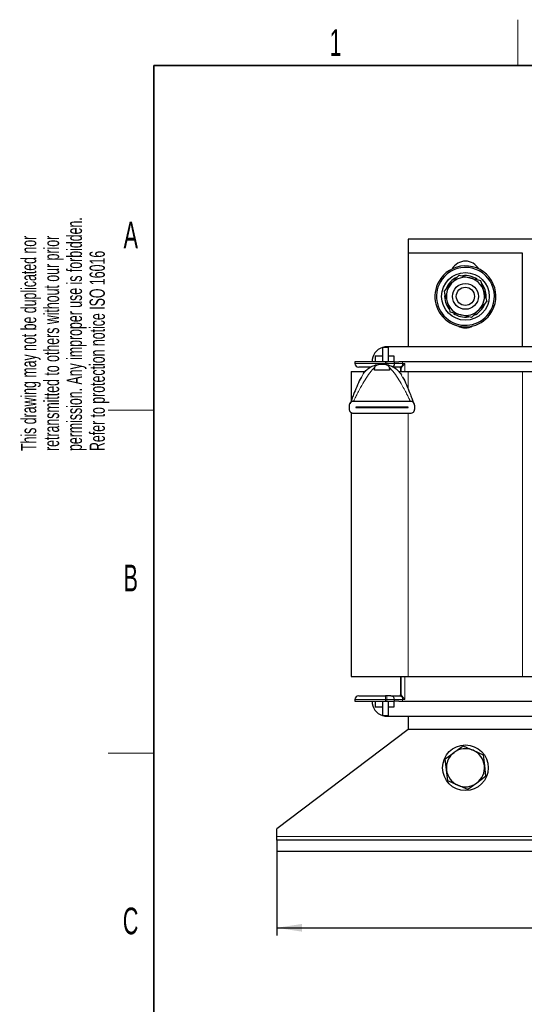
# Model space of a CAD drawing. Header units: millimetres. Extents: x 5 to 418, y 2 to 292.
# Tile 5 of 20: x 8 to 75, y 159 to 288. Entities that reach past the tile are written whole.
import ezdxf

# ---------------------------------------------------------------- set-up
doc = ezdxf.new("R2010")
doc.units = ezdxf.units.MM
doc.layers.add('SLD-0', color=7, linetype='Continuous')
doc.styles.add('SLDTEXTSTYLE0', font='TXT', dxfattribs={"width": 0.605})
doc.dimstyles.new('SLDDIMSTYLE0', dxfattribs={"dimtxt": 3.5, "dimasz": 3.302, "dimexe": 0, "dimexo": 0.0625, "dimgap": 0.875, "dimtad": 1, "dimlfac": 2, "dimrnd": 1e-09, "dimzin": 12, "dimdsep": 46, "dimtxsty": 'SLDTEXTSTYLE0', "dimsah": 1, "dimcen": 0.09, "dimadec": 0, "dimazin": 3, "dimtfac": 1, "dimtofl": 0, "dimtmove": 0, "dimatfit": 3, "dimfxl": 1, "dimfrac": 2, "dimtolj": 1, "dimtzin": 12, "dimarcsym": 0})

# ---------------------------------------------------------------- blocks, each defined once
blk = doc.blocks.new('_D')
at = {"layer": 'SLD-0'}
for p, q in [((42.14, 179.35), (42.14, 168.35)), ((151.64, 179.35), (151.64, 168.35)), ((42.14, 169.35), (151.64, 169.35))]:
    blk.add_line(p, q, dxfattribs=at)
for points in [[(42.14, 169.35), (45.45, 168.84), (45.45, 169.85)], [(151.64, 169.35), (148.34, 169.85), (148.34, 168.84)]]:
    blk.add_solid(points, dxfattribs=at)
at = {"layer": 'SLD-0', "insert": (92.88, 173.86), "char_height": 3.5, "attachment_point": 1, "style": 'SLDTEXTSTYLE0'}
blk.add_mtext('219', dxfattribs=at)

msp = doc.modelspace()

# ---------------------------------------------------------------- linework, layer by layer
at = {"color": 7, "linetype": 'Continuous', "lineweight": 25}
for p, q in [((59.3933, 259.6957), (59.3933, 257.8457)), ((134.3933, 259.6957), (59.3933, 259.6957)), ((59.3933, 257.8457), (59.3933, 245.5957)), ((74.3933, 257.8457), (59.3933, 257.8457)), ((74.3933, 245.5957), (74.3933, 257.8457)), ((66.0845, 254.9669), (65.0867, 253.9239)), ((66.0845, 254.9669), (67.4866, 254.6243)), ((69.6034, 251.9116), (69.6183, 252.1957)), ((67.7021, 249.4246), (66.3, 249.7672)), ((67.7021, 249.4246), (68.6998, 250.4676)), ((56.0183, 245.4956), (56.0188, 245.4957)), ((56.0183, 245.4957), (56.0183, 243.5957)), ((56.7683, 245.4957), (56.0188, 245.4957)), ((77.1433, 245.5957), (56.6433, 245.5957)), ((56.7683, 245.4957), (56.7683, 243.5957)), ((56.0183, 244.3457), (55.0433, 244.3457)), ((55.0433, 244.3457), (55.0433, 243.5957)), ((57.5433, 244.3457), (56.7683, 244.3457)), ((57.5433, 243.5957), (57.5433, 244.3457)), ((56.3933, 243.5957), (52.3933, 243.5957)), ((52.3933, 243.5957), (52.3933, 243.3957)), ((54.9433, 242.4923), (55.0068, 242.9051)), ((55.7298, 243.3062), (55.9433, 243.3142)), ((55.9433, 243.3142), (56.1568, 243.3062)), ((56.5933, 243.5957), (56.3933, 243.5957)), ((57.5933, 243.5957), (56.5933, 243.5957)), ((56.8798, 242.9051), (56.9433, 242.4923)), ((57.5933, 243.3957), (57.5933, 243.5957)), ((57.5933, 243.5957), (58.1721, 243.5957)), ((60.9351, 243.5957), (58.1721, 243.5957)), ((72.8515, 243.5957), (60.9351, 243.5957)), ((75.6145, 243.5957), (72.8515, 243.5957)), ((51.8933, 242.322), (51.8933, 238.4655)), ((51.8933, 242.322), (53.6808, 242.322)), ((56.9433, 242.4923), (54.9433, 242.4923)), ((58.1404, 242.322), (59.3933, 242.322)), ((58.3683, 242.7957), (58.3683, 242.322)), ((58.3703, 242.0776), (58.4878, 241.9033)), ((58.4602, 242.322), (58.4602, 242.7958)), ((59.3933, 242.322), (74.3933, 242.322)), ((74.3933, 242.322), (81.8933, 242.322)), ((51.6933, 237.3642), (51.6933, 237.9142)), ((52.2433, 238.4642), (59.6433, 238.4642)), ((60.1933, 237.9142), (60.1933, 237.3642)), ((51.8933, 236.9469), (51.8933, 202.322)), ((59.6433, 236.8142), (52.2433, 236.8142)), ((59.3683, 237.6417), (52.5183, 237.6417)), ((52.5183, 237.6417), (52.5183, 237.6367)), ((52.5183, 237.6367), (59.3683, 237.6367)), ((59.3683, 237.6367), (59.3683, 237.6417)), ((51.8933, 202.322), (59.3933, 202.322)), ((58.3683, 202.322), (58.3683, 199.8957)), ((58.4602, 199.8957), (58.4602, 202.322)), ((59.3933, 202.322), (74.3933, 202.322)), ((74.3933, 202.322), (81.8933, 202.322)), ((52.3933, 199.2957), (52.3933, 199.0957)), ((52.3933, 199.0957), (56.3933, 199.0957)), ((55.0433, 199.0957), (55.0433, 198.3457)), ((56.0183, 199.0957), (56.0183, 197.1957)), ((56.5933, 199.7957), (56.3933, 199.7957)), ((56.3933, 199.0957), (56.5933, 199.0957)), ((57.0933, 199.7957), (56.5933, 199.7957)), ((56.5933, 199.0957), (57.5933, 199.0957)), ((56.7683, 199.0957), (56.7683, 197.1957)), ((57.5433, 198.3457), (57.5433, 199.0957)), ((57.5933, 199.0957), (57.5933, 199.2957)), ((58.1721, 199.0957), (57.5933, 199.0957)), ((58.1721, 199.0957), (60.9351, 199.0957)), ((60.9351, 199.0957), (72.8515, 199.0957)), ((72.8515, 199.0957), (75.6145, 199.0957)), ((55.0433, 198.3457), (56.0183, 198.3457)), ((56.7683, 198.3457), (57.5433, 198.3457)), ((56.0188, 197.1957), (56.0183, 197.1959)), ((56.0188, 197.1957), (56.7683, 197.1957)), ((56.6433, 197.0957), (77.1433, 197.0957)), ((59.3933, 197.0957), (59.3933, 195.3457)), ((59.3933, 195.3457), (42.1433, 182.3457)), ((134.3933, 195.3457), (59.3933, 195.3457)), ((67.8972, 192.6353), (69.2191, 192.0557)), ((64.2495, 191.5049), (65.4124, 192.3599)), ((64.4085, 190.0703), (64.2495, 191.5049)), ((69.2191, 192.0557), (69.3781, 190.6212)), ((64.5675, 188.6357), (64.4085, 190.0703)), ((69.3781, 190.6212), (69.5371, 189.1866)), ((65.8894, 188.0562), (64.5675, 188.6357)), ((69.5371, 189.1866), (68.3742, 188.3316)), ((67.2113, 187.4766), (65.8894, 188.0562)), ((68.3742, 188.3316), (67.2113, 187.4766)), ((42.1433, 181.3457), (42.1433, 182.3457)), ((42.1433, 180.8457), (42.1433, 181.3457)), ((42.1433, 180.8457), (42.1433, 179.3457)), ((151.6433, 180.8457), (42.1433, 180.8457)), ((151.6433, 179.3457), (42.1433, 179.3457))]:
    msp.add_line(p, q, dxfattribs=at)
at = {"color": 7, "linetype": 'Continuous', "lineweight": 18}
for p, q in [((63.822, 254.4334), (63.6603, 254.5512)), ((69.9646, 249.9581), (70.1263, 249.8403)), ((56.3933, 243.3957), (52.3933, 243.3957)), ((56.3933, 243.3957), (56.3933, 243.5957)), ((56.3933, 243.2612), (56.3933, 243.3957)), ((56.5933, 243.3957), (56.3933, 243.3957)), ((56.5933, 243.5957), (56.5933, 243.3957)), ((56.5933, 243.3957), (56.5933, 243.2265)), ((56.5933, 243.3957), (57.5933, 243.3957)), ((58.6398, 243.3957), (57.5933, 243.3957)), ((58.3601, 242.8957), (58.36, 242.8958)), ((58.6398, 243.5957), (58.6398, 243.3957)), ((58.6398, 243.3957), (58.9377, 243.3957)), ((58.9377, 243.3957), (58.6428, 243.1475)), ((58.9377, 243.3957), (58.6924, 243.0979)), ((58.9377, 242.322), (58.9377, 243.3957)), ((53.5162, 242.0776), (53.2447, 241.6079)), ((58.4601, 242.7957), (58.3683, 242.7957)), ((58.3703, 242.0776), (58.6491, 241.5953)), ((58.4602, 242.7958), (58.4601, 242.7957)), ((59.3933, 242.322), (59.3933, 239.9987)), ((74.3933, 242.322), (74.3933, 202.322)), ((59.3933, 236.8142), (59.3933, 202.322)), ((58.9377, 199.2957), (58.9377, 202.322)), ((52.3933, 199.2957), (56.3933, 199.2957)), ((56.3933, 199.2957), (56.3933, 199.7957)), ((56.3933, 199.2957), (56.5933, 199.2957)), ((56.3933, 199.0957), (56.3933, 199.2957)), ((56.5933, 199.7957), (56.5933, 199.2957)), ((57.5933, 199.2957), (56.5933, 199.2957)), ((56.5933, 199.2957), (56.5933, 199.0957)), ((57.5933, 199.2957), (58.6398, 199.2957)), ((58.36, 199.7957), (58.3601, 199.7957)), ((58.3683, 199.8957), (58.4601, 199.8957)), ((58.4601, 199.8957), (58.4602, 199.8957)), ((58.6398, 199.2957), (58.6398, 199.0957)), ((58.9377, 199.2957), (58.6398, 199.2957)), ((58.6428, 199.544), (58.9377, 199.2957)), ((58.6924, 199.5936), (58.9377, 199.2957)), ((151.6433, 181.3457), (42.1433, 181.3457))]:
    msp.add_line(p, q, dxfattribs=at)
at = {"color": 7, "linetype": 'Continuous', "lineweight": 25}
for centre, radius in [((66.8933, 252.1957), 3.125), ((66.8933, 252.1957), 1.6982), ((66.8933, 252.1957), 1.1933), ((66.8933, 190.3457), 3)]:
    msp.add_circle(centre, radius, dxfattribs=at)
for centre, radius, start, end in [((66.8933, 252.1957), 4, 323.924194, 143.924194), ((66.8933, 252.1957), 3.8, 323.924194, 143.924194), ((66.8933, 254.8207), 2, 29.117822, 150.882178), ((66.8933, 252.1957), 4, 143.924194, 323.924194), ((66.8933, 252.1957), 2.725, 113.398523, 158.912148), ((66.8933, 252.1957), 2.5, 76.27118, 136.27118), ((66.8933, 252.1957), 2.725, 55.636544, 97.656738), ((66.8933, 252.1957), 2.5, 16.27118, 76.27118), ((66.8933, 252.1957), 3.8, 143.924194, 323.924194), ((66.8933, 252.1957), 2.5, 136.27118, 196.27118), ((66.8933, 252.1957), 2.725, 0, 36.976317), ((66.8933, 252.1957), 2.725, 175.400046, 216.905056), ((66.8933, 252.1957), 2.5, 316.27118, 16.27118), ((66.8933, 252.1957), 2.5, 196.27118, 256.27118), ((66.8933, 252.1957), 2.725, 294.370377, 337.257298), ((66.8933, 252.1957), 2.725, 234.858583, 278.519724), ((66.8933, 252.1957), 2.5, 256.27118, 316.27118), ((66.8933, 250.0707), 2, 241.704515, 298.295485), ((56.6433, 243.5957), 2, 108.209957, 180), ((56.6433, 243.5957), 2, 90, 108.194872), ((52.8933, 243.3957), 0.5, 180, 270), ((55.9433, 240.3142), 3, 90, 93.6), ((55.9433, 240.3142), 3, 86.4, 90), ((57.0933, 243.3957), 0.5, 299.225676, 0), ((58.2683, 242.7957), 0.1, 0, 90), ((52.8933, 199.2957), 0.5, 90, 180), ((56.6433, 199.0957), 2, 180, 251.790043), ((57.0933, 199.2957), 0.5, 0, 90), ((58.2683, 199.8957), 0.1, 270, 0), ((56.6433, 199.0957), 2, 251.805128, 270), ((66.8933, 190.3457), 2.5, 66.324776, 126.324776), ((66.8933, 190.3457), 2.5, 6.324776, 66.324776), ((66.8933, 190.3457), 2.5, 126.324776, 186.324776), ((66.8933, 190.3457), 2.5, 186.324776, 246.324776), ((66.8933, 190.3457), 2.5, 306.324776, 6.324776), ((66.8933, 190.3457), 2.5, 246.324776, 306.324776)]:
    msp.add_arc(centre, radius, start, end, dxfattribs=at)
at = {"color": 7, "linetype": 'Continuous', "lineweight": 18}
for centre, radius, start, end in [((58.3602, 242.7958), 0.1, 0.010971, 90.089428), ((58.3601, 242.7958), 0.1, 359.995918, 89.995919), ((68.1525, 243.3891), 9.5127, 179.96016, 181.455278), ((58.5002, 242.9557), 0.2391, 36.4964, 53.359695), ((58.3602, 199.8957), 0.1, 269.910572, 359.989029), ((58.3601, 199.8957), 0.1, 270.004081, 0.004082), ((68.1525, 199.3024), 9.5127, 178.544722, 180.03984), ((58.5002, 199.7358), 0.2391, 306.640305, 323.5036)]:
    msp.add_arc(centre, radius, start, end, dxfattribs=at)
at = {"color": 7, "linetype": 'Continuous', "lineweight": 25}
for points, knots in [([(67.4866, 254.6243), (67.5199, 254.6162), (67.9933, 254.5005), (68.4573, 254.3872), (68.8888, 254.2818)], [0, 0, 0, 0, 0.07020058, 1, 1, 1, 1]), ([(65.0867, 253.9239), (65.0631, 253.8991), (64.7262, 253.5469), (64.396, 253.2018), (64.089, 252.8809)], [0, 0, 0, 0, 0.07020058, 1, 1, 1, 1]), ([(68.8888, 254.2818), (68.9895, 253.9365), (69.1229, 253.4797), (69.2597, 253.0108), (69.2932, 252.8962)], [0, 0, 0, 0, 0.75563417, 1, 1, 1, 1]), ([(64.089, 252.8809), (64.1898, 252.5356), (64.3231, 252.0788), (64.46, 251.6099), (64.4934, 251.4953)], [0, 0, 0, 0, 0.75563417, 1, 1, 1, 1]), ([(69.2932, 252.8962), (69.399, 252.5335), (69.536, 252.0644), (69.6677, 251.613), (69.6976, 251.5106)], [0, 0, 0, 0, 0.7730974, 1, 1, 1, 1]), ([(64.4934, 251.4953), (64.5993, 251.1326), (64.7362, 250.6634), (64.868, 250.2121), (64.8978, 250.1097)], [0, 0, 0, 0, 0.7730974, 1, 1, 1, 1]), ([(68.6998, 250.4676), (68.7235, 250.4924), (69.0604, 250.8446), (69.3906, 251.1897), (69.6976, 251.5106)], [0, 0, 0, 0, 0.07020058, 1, 1, 1, 1]), ([(66.3, 249.7672), (66.2667, 249.7753), (65.7933, 249.891), (65.3293, 250.0043), (64.8978, 250.1097)], [0, 0, 0, 0, 0.07020058, 1, 1, 1, 1]), ([(54.4306, 242.8957), (54.2535, 242.8957), (53.8828, 242.8957), (53.4496, 242.8957), (53.0114, 242.8957), (52.9398, 242.8957), (52.8933, 242.8957)], [0, 0, 0, 0, 0.19417592, 0.40633222, 0.61407982, 1, 1, 1, 1]), ([(55.0068, 242.9051), (55.0366, 242.9612), (55.0954, 243.0719), (55.2537, 243.1927), (55.465, 243.2752), (55.6393, 243.2956), (55.7298, 243.3062)], [0, 0, 0, 0, 0.25307795, 0.49969317, 0.74009936, 1, 1, 1, 1]), ([(55.7549, 243.3083), (55.7502, 243.308), (55.7419, 243.3074), (55.7335, 243.3065), (55.7298, 243.3062)], [0, 0, 0, 0, 0.55920283, 1, 1, 1, 1]), ([(56.1317, 243.3083), (56.1363, 243.308), (56.1447, 243.3074), (56.1531, 243.3065), (56.1568, 243.3062)], [0, 0, 0, 0, 0.55920283, 1, 1, 1, 1]), ([(56.1568, 243.3062), (56.2537, 243.2945), (56.4407, 243.2718), (56.6515, 243.1815), (56.7988, 243.0595), (56.8526, 242.9569), (56.8798, 242.9051)], [0, 0, 0, 0, 0.278604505, 0.537671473, 0.766112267, 1, 1, 1, 1]), ([(58.3601, 242.8957), (58.1918, 242.8957), (57.8453, 242.8957), (57.5882, 242.8957), (57.456, 242.8957)], [0, 0, 0, 0, 0.48568932, 1, 1, 1, 1]), ([(58.36, 242.8958), (58.3611, 242.8972), (58.3633, 242.9), (58.3895, 242.9242), (58.4693, 242.999), (58.5735, 243.0882), (58.6428, 243.1475)], [0, 0, 0, 0, 0.12849668, 0.25319271, 0.50305429, 1, 1, 1, 1]), ([(58.6924, 243.0979), (58.6379, 243.0254), (58.5546, 242.9145), (58.487, 242.8278), (58.4643, 242.8004), (58.4616, 242.7973), (58.4602, 242.7958)], [0, 0, 0, 0, 0.49742668, 0.76040147, 0.88172726, 1, 1, 1, 1]), ([(53.2447, 241.6079), (53.1916, 241.5183), (52.9585, 241.1254), (52.6272, 240.3297), (52.2595, 239.4391), (51.993, 238.7375), (51.8381, 238.3187), (51.7794, 238.155), (51.7658, 238.1171)], [0, 0, 0, 0, 0.08192179, 0.35926849, 0.64483674, 0.81548882, 0.95723741, 1, 1, 1, 1]), ([(58.6491, 241.5953), (58.6998, 241.5098), (58.9303, 241.1209), (59.2593, 240.3296), (59.6271, 239.4391), (59.8936, 238.7376), (60.0483, 238.3192), (60.1068, 238.1559), (60.1203, 238.1184)], [0, 0, 0, 0, 0.07845779, 0.35700026, 0.64379974, 0.81518759, 0.95754733, 1, 1, 1, 1]), ([(51.6933, 237.9142), (51.6956, 237.9521), (51.7002, 238.0292), (51.7364, 238.1364), (51.7911, 238.2338), (51.8859, 238.3427), (52.0375, 238.4419), (52.1748, 238.4568), (52.2433, 238.4642)], [0, 0, 0, 0, 0.12239988, 0.24926949, 0.36789197, 0.49821661, 0.74975138, 1, 1, 1, 1]), ([(59.6433, 238.4642), (59.7118, 238.4568), (59.8491, 238.4419), (60.0006, 238.3427), (60.0955, 238.2338), (60.1502, 238.1364), (60.1864, 238.0292), (60.191, 237.9521), (60.1933, 237.9142)], [0, 0, 0, 0, 0.25024858, 0.5017833, 0.63208233, 0.75073036, 0.87758813, 1, 1, 1, 1]), ([(52.2433, 236.8142), (52.1748, 236.8216), (52.0375, 236.8365), (51.8859, 236.9357), (51.7911, 237.0446), (51.7364, 237.142), (51.7002, 237.2492), (51.6956, 237.3263), (51.6933, 237.3642)], [0, 0, 0, 0, 0.250248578, 0.5017833, 0.632082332, 0.750730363, 0.877588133, 1, 1, 1, 1]), ([(60.1933, 237.3642), (60.191, 237.3263), (60.1864, 237.2492), (60.1502, 237.142), (60.0955, 237.0446), (60.0007, 236.9357), (59.8491, 236.8365), (59.7118, 236.8216), (59.6433, 236.8142)], [0, 0, 0, 0, 0.122399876, 0.249269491, 0.367891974, 0.498216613, 0.749751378, 1, 1, 1, 1]), ([(52.8933, 199.7957), (52.9401, 199.7957), (53.012, 199.7957), (53.4484, 199.7957), (53.9001, 199.7957), (54.4609, 199.7957), (55.2757, 199.7957), (55.953, 199.7957), (56.3933, 199.7957)], [0, 0, 0, 0, 0.23945684, 0.36836066, 0.5, 0.63163934, 0.76054316, 1, 1, 1, 1]), ([(57.0933, 199.7957), (57.1104, 199.7957), (57.1457, 199.7957), (57.4302, 199.7957), (57.8495, 199.7957), (58.1936, 199.7957), (58.3601, 199.7957)], [0, 0, 0, 0, 0.24201629, 0.5, 0.75798371, 1, 1, 1, 1]), ([(58.6428, 199.544), (58.5735, 199.6033), (58.4693, 199.6925), (58.3895, 199.7673), (58.3633, 199.7915), (58.3611, 199.7943), (58.36, 199.7957)], [0, 0, 0, 0, 0.49694461, 0.7467873, 0.87148807, 1, 1, 1, 1]), ([(58.4602, 199.8957), (58.4616, 199.8942), (58.4643, 199.8911), (58.487, 199.8636), (58.5361, 199.8017), (58.6091, 199.7011), (58.6646, 199.6295), (58.6924, 199.5936)], [0, 0, 0, 0, 0.11801499, 0.23908496, 0.50152828, 0.75035368, 1, 1, 1, 1]), ([(65.4124, 192.3599), (65.6072, 192.5032), (66.0013, 192.7929), (66.3826, 193.0732), (66.5753, 193.2149)], [0, 0, 0, 0, 0.49451073, 1, 1, 1, 1]), ([(66.5753, 193.2149), (66.79, 193.1208), (67.2233, 192.9308), (67.6712, 192.7344), (67.8972, 192.6353)], [0, 0, 0, 0, 0.49545796, 1, 1, 1, 1])]:
    msp.add_open_spline(points, degree=3, knots=knots, dxfattribs=at)
at = {"color": 7, "linetype": 'Continuous', "lineweight": 18}
for points in [[(55.0068, 242.9051), (54.7845, 242.6685), (54.3136, 242.1672), (53.7127, 241.2396), (53.197, 240.356), (52.7948, 239.5968), (52.5162, 239.0417), (52.3469, 238.6877), (52.2741, 238.5314), (52.2488, 238.4763), (52.245, 238.468), (52.2433, 238.4642)], [(56.8798, 242.9051), (57.102, 242.6685), (57.573, 242.1672), (58.1739, 241.2396), (58.6896, 240.356), (59.0918, 239.5968), (59.3704, 239.0417), (59.5397, 238.6877), (59.6125, 238.5314), (59.6378, 238.4763), (59.6416, 238.468), (59.6433, 238.4642)]]:
    msp.add_open_spline(points, degree=3, knots=[0, 0, 0, 0, 0.18448681, 0.39087421, 0.59783444, 0.7394445, 0.85846392, 0.94603604, 0.96738834, 0.9850509, 1, 1, 1, 1], dxfattribs=at)
at = {"color": 7, "linetype": 'Continuous', "lineweight": 25}
for points in [[(53.5162, 242.0776), (53.6568, 242.2474), (53.938, 242.587), (54.4879, 242.9616), (55.0988, 243.2251), (55.5362, 243.2806), (55.7549, 243.3083)], [(56.1317, 243.3083), (56.3504, 243.2806), (56.7878, 243.2251), (57.3987, 242.9616), (57.9486, 242.587), (58.2298, 242.2474), (58.3703, 242.0776)]]:
    msp.add_open_spline(points, degree=3, dxfattribs=at)
at = {"layer": 'SLD-0', "lineweight": 18}
for p, q in [((73.75, 282.5), (73.75, 288.5)), ((20, 237.25), (26, 237.25)), ((20, 192.25), (26, 192.25))]:
    msp.add_line(p, q, dxfattribs=at)
at = {"layer": 'SLD-0', "lineweight": 35}
for p, q in [((408, 282.5), (26, 282.5)), ((26, 282.5), (26, 12))]:
    msp.add_line(p, q, dxfattribs=at)

# ---------------------------------------------------------------- texts
at = {"layer": 'SLD-0', "char_height": 3.5, "attachment_point": 2, "style": 'SLDTEXTSTYLE0'}
for s, insert in [('1', (49.8527, 287.243)), ('A', (22.9816, 262.0011)), ('B', (22.9816, 217.0011)), ('C', (22.9597, 172.0011))]:
    msp.add_mtext(s, dxfattribs=dict(at, insert=insert))
at = {"layer": 'SLD-0', "char_height": 2, "attachment_point": 1, "rotation": 90, "style": 'SLDTEXTSTYLE0'}
for s, insert in [('permission. Any improper use is forbidden.', (14.5783, 231.9088)), ('retransmitted to others without our prior', (11.5783, 231.9088)), ('This drawing may not be duplicated nor', (8.5783, 231.9088)), ('Refer to protection notice ISO 16016', (17.5783, 231.9088))]:
    msp.add_mtext(s, dxfattribs=dict(at, insert=insert))

# ---------------------------------------------------------------- dimensions: what is measured, and where the dimension line sits
at = {"layer": 'SLD-0'}
dim = msp.add_linear_dim(base=(151.6433, 169.3457), p1=(42.1433, 179.3457), p2=(151.6433, 179.3457), dimstyle='SLDDIMSTYLE0', dxfattribs=at)
dim.commit()
dim.dimension.update_dxf_attribs({"geometry": '_D', "text_midpoint": (96.8933, 169.3457), "dimtype": 160})

doc.saveas('drawing.dxf')
